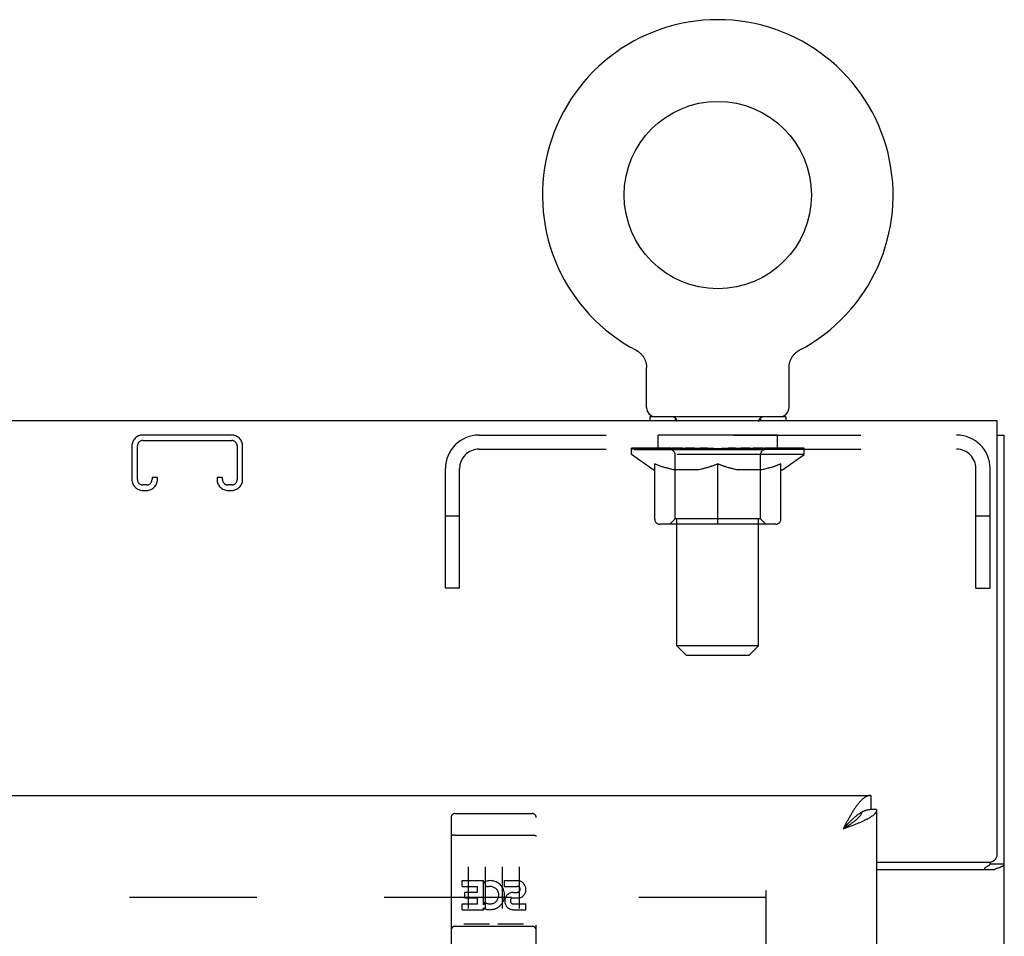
# Model space of a CAD drawing. Header units: inches. Extents: x 0 to 170, y 0 to 110.
# Tile 7 of 12: x 68.78 to 76.01, y 72.72 to 79.45. Entities that reach past the tile are written whole.
import ezdxf

# ---------------------------------------------------------------- set-up
doc = ezdxf.new("R2010")
doc.units = ezdxf.units.IN
doc.header["$LTSCALE"] = 9.35
doc.header["$MEASUREMENT"] = 0
doc.linetypes.add('HIDDEN', pattern=[0.2, 0.1, -0.1])
doc.layers.get('0').update_dxf_attribs({"linetype": 'CONTINUOUS'})
for name, color, linetype in [('02___PRT_ALL_AXES', 7, 'CONTINUOUS'), ('DEFAULT_2', 8, 'HIDDEN'), ('DIMENSIONS', 7, 'CONTINUOUS')]:
    doc.layers.add(name, color=color, linetype=linetype)
doc.styles.get("Standard").update_dxf_attribs({"font": 'arial.ttf'})
doc.dimstyles.new('DIMSTYLE_2', dxfattribs={"dimtxt": 0.85, "dimasz": 1, "dimexe": 0.09, "dimexo": 0.07, "dimgap": 0.0425, "dimtad": 0, "dimtih": 1, "dimtoh": 1, "dimzin": 4, "dimdsep": 46, "dimtxsty": 'Standard', "dimblk": '_FILLED', "dimblk1": '_FILLED', "dimblk2": '_FILLED', "dimcen": 0.09, "dimazin": 1, "dimtfac": 1, "dimtdec": 3, "dimtofl": 0, "dimtmove": 0, "dimatfit": 3, "dimldrblk": '_FILLED', "dimfxl": 0, "dimtolj": 1, "dimtzin": 4, "dimarcsym": 0})

# ---------------------------------------------------------------- blocks, each defined once
blk = doc.blocks.new('_FILLED')
at = {"color": 0, "linetype": 'ByBlock'}
blk.add_solid([(0, 0), (-1, 0.2), (-1, -0.2)], dxfattribs=at)
blk = doc.blocks.new('*D14')
at = {"layer": 'DIMENSIONS', "color": 2, "linetype": 'Continuous'}
for p, q in [((63.6262, 73.7549), (63.6262, 77.4176)), ((63.6262, 77.4176), (64.4512, 77.4176)), ((63.6262, 72.6299), (63.6262, 70.6299))]:
    blk.add_line(p, q, dxfattribs=at)
for p, rotation in [((63.6262, 73.7549), 270), ((63.6262, 72.6299), 90)]:
    blk.add_blockref('_FILLED', p, dxfattribs=dict(at, rotation=rotation))
at = {"layer": 'DIMENSIONS', "color": 2, "linetype": 'Continuous', "insert": (64.8762, 77.8426), "char_height": 0.85, "width": 2.309851, "attachment_point": 1, "line_spacing_factor": 0.9}
blk.add_mtext('1.13', dxfattribs=at)

msp = doc.modelspace()

# ---------------------------------------------------------------- linework, layer by layer
at = {"color": 7, "linetype": 'Continuous'}
for p, q in [((73.3062, 77.0236), (73.3063, 77.0236)), ((73.3063, 77.0236), (73.3109, 77.0211)), ((73.3075, 77.0229), (73.3094, 77.0219)), ((73.3109, 77.0211), (73.3154, 77.0184)), ((73.3153, 77.0184), (73.3197, 77.0155)), ((73.3196, 77.0156), (73.324, 77.0125)), ((73.3239, 77.0126), (73.3282, 77.0094)), ((73.3281, 77.0095), (73.3322, 77.0061)), ((73.3321, 77.0062), (73.3362, 77.0026)), ((74.4759, 77.0026), (74.4799, 77.0062)), ((74.4798, 77.0061), (74.484, 77.0095)), ((74.4839, 77.0094), (74.4882, 77.0126)), ((74.488, 77.0125), (74.4924, 77.0156)), ((74.4923, 77.0155), (74.4967, 77.0184)), ((74.4967, 77.0184), (74.5012, 77.0211)), ((74.4967, 77.0184), (74.4981, 77.0193)), ((74.5012, 77.0211), (74.5057, 77.0236)), ((74.5026, 77.0219), (74.5045, 77.0229)), ((74.5057, 77.0236), (74.5058, 77.0236)), ((73.336, 77.0027), (73.34, 76.999)), ((73.3398, 76.9991), (73.3436, 76.9953)), ((73.3435, 76.9954), (73.3471, 76.9915)), ((73.347, 76.9916), (73.3505, 76.9875)), ((73.3504, 76.9876), (73.3538, 76.9834)), ((73.3537, 76.9835), (73.3568, 76.9791)), ((73.3568, 76.9792), (73.3598, 76.9748)), ((73.3597, 76.9749), (73.3625, 76.9704)), ((73.3625, 76.9705), (73.3652, 76.9659)), ((73.3651, 76.9659), (73.3676, 76.9612)), ((73.3676, 76.9613), (73.3699, 76.9565)), ((73.3698, 76.9566), (73.372, 76.9517)), ((73.3719, 76.9518), (73.3739, 76.9469)), ((73.3739, 76.9469), (73.3756, 76.9419)), ((73.3756, 76.942), (73.3772, 76.937)), ((73.3772, 76.937), (73.3786, 76.9319)), ((74.4335, 76.9319), (74.4349, 76.937)), ((74.4349, 76.937), (74.4364, 76.942)), ((74.4364, 76.9419), (74.4382, 76.9469)), ((74.4382, 76.9469), (74.4401, 76.9518)), ((74.4401, 76.9517), (74.4422, 76.9566)), ((74.4422, 76.9565), (74.4445, 76.9613)), ((74.4445, 76.9612), (74.447, 76.9659)), ((74.4469, 76.9659), (74.4496, 76.9705)), ((74.4495, 76.9704), (74.4523, 76.9749)), ((74.4523, 76.9748), (74.4553, 76.9792)), ((74.4552, 76.9791), (74.4584, 76.9835)), ((74.4583, 76.9834), (74.4616, 76.9876)), ((74.4615, 76.9875), (74.465, 76.9916)), ((74.4649, 76.9915), (74.4686, 76.9954)), ((74.4684, 76.9953), (74.4722, 76.9991)), ((74.4721, 76.999), (74.476, 77.0027)), ((73.3786, 76.932), (73.3798, 76.9268)), ((73.3798, 76.9269), (73.3808, 76.9217)), ((73.3808, 76.9217), (73.3816, 76.9165)), ((73.383, 76.6039), (73.383, 76.8964)), ((74.429, 76.8964), (74.4291, 76.9009)), ((74.429, 76.6039), (74.429, 76.8964)), ((74.4291, 76.9009), (74.4294, 76.9062)), ((74.4291, 76.9009), (74.4294, 76.9061)), ((74.4294, 76.9061), (74.4298, 76.9114)), ((74.4298, 76.9114), (74.4304, 76.9166)), ((74.4304, 76.9165), (74.4313, 76.9217)), ((74.4313, 76.9217), (74.4323, 76.9269)), ((74.4323, 76.9268), (74.4335, 76.932)), ((73.406, 76.5349), (73.406, 76.5049)), ((74.406, 76.5349), (73.406, 76.5349)), ((74.406, 76.5349), (74.406, 76.5049)), ((75.958, 76.4009), (76.01, 76.4009)), ((75.0305, 73.7549), (75.0305, 73.6509)), ((74.9685, 73.635), (74.966, 73.6337)), ((75.0725, 73.6509), (75.0305, 73.6509)), ((74.8557, 73.5406), (74.8491, 73.5335)), ((74.8425, 73.5264), (74.826, 73.5084)), ((74.8491, 73.5335), (74.8425, 73.5264)), ((74.8508, 73.5242), (74.8426, 73.5189)), ((75.906, 73.2649), (75.906, 73.2531)), ((75.906, 73.2531), (76.01, 73.2531))]:
    msp.add_line(p, q, dxfattribs=at)
at = {"color": 3, "linetype": 'Continuous'}
for p, q in [((75.958, 76.5049), (52.062, 76.5049)), ((75.958, 73.3244), (75.958, 76.5049)), ((76.01, 4.6089), (76.01, 76.4009)), ((52.427, 73.7549), (75.0305, 73.7549)), ((75.0725, 73.6509), (75.0725, 11.3589)), ((74.8458, 73.5457), (74.8392, 73.5333)), ((74.8976, 73.5351), (74.8859, 73.5307)), ((74.9091, 73.5396), (74.8976, 73.5351)), ((74.8392, 73.5333), (74.826, 73.5084)), ((74.8442, 73.5151), (74.826, 73.5084)), ((74.8622, 73.5217), (74.8442, 73.5151)), ((74.8741, 73.5262), (74.8622, 73.5217)), ((74.8859, 73.5307), (74.8741, 73.5262)), ((75.0725, 73.2644), (75.898, 73.2644)), ((75.0725, 73.2124), (75.9402, 73.2124))]:
    msp.add_line(p, q, dxfattribs=at)
at = {"color": 7, "linetype": 'Continuous'}
for points in [[(73.3816, 76.9166), (73.3823, 76.9114), (73.3827, 76.9061)], [(73.3823, 76.9114), (73.3827, 76.9062), (73.383, 76.9009), (73.383, 76.8964)], [(74.966, 73.6337), (74.9646, 73.633), (74.9613, 73.6312), (74.958, 73.6293), (74.9547, 73.6274), (74.9514, 73.6253), (74.9481, 73.6232), (74.9448, 73.6211), (74.9415, 73.6188), (74.9382, 73.6165), (74.9349, 73.6141), (74.9316, 73.6117), (74.9283, 73.6091), (74.925, 73.6066), (74.9217, 73.6039), (74.9184, 73.6012), (74.9151, 73.5984), (74.9118, 73.5956), (74.9085, 73.5927), (74.9052, 73.5898), (74.9019, 73.5868), (74.8986, 73.5838), (74.8953, 73.5807), (74.892, 73.5775), (74.8887, 73.5744), (74.8854, 73.5711), (74.8821, 73.5679), (74.8788, 73.5646), (74.8755, 73.5612), (74.8722, 73.5579), (74.8689, 73.5545), (74.8656, 73.551), (74.8623, 73.5476), (74.8557, 73.5406)], [(74.966, 73.6337), (74.9656, 73.6324), (74.9647, 73.6298), (74.9637, 73.6271), (74.9625, 73.6245), (74.9613, 73.6219), (74.9599, 73.6192), (74.9585, 73.6166), (74.9569, 73.6139), (74.9552, 73.6113), (74.9534, 73.6087), (74.9515, 73.606), (74.9494, 73.6034), (74.9473, 73.6007), (74.9451, 73.5981), (74.9428, 73.5955), (74.9403, 73.5928), (74.9378, 73.5902), (74.9352, 73.5876), (74.9325, 73.5849), (74.9297, 73.5823), (74.9268, 73.5796), (74.9238, 73.577), (74.9208, 73.5744), (74.9176, 73.5717), (74.9144, 73.5691), (74.9111, 73.5664), (74.9078, 73.5638), (74.9043, 73.5612), (74.9008, 73.5585), (74.8973, 73.5559), (74.8937, 73.5532), (74.89, 73.5506), (74.8863, 73.548), (74.8825, 73.5453), (74.8786, 73.5427), (74.8748, 73.5401), (74.8709, 73.5374), (74.8669, 73.5348), (74.8629, 73.5321)], [(75.0305, 73.6509), (75.0272, 73.6508), (75.0239, 73.6507), (75.0206, 73.6505), (75.0173, 73.6502), (75.014, 73.6497), (75.0107, 73.6492), (75.0074, 73.6487), (75.0041, 73.648), (75.0008, 73.6472), (74.9975, 73.6463), (74.9943, 73.6454), (74.991, 73.6444), (74.9877, 73.6432), (74.9844, 73.642), (74.9811, 73.6407), (74.9778, 73.6393), (74.9745, 73.6379), (74.9712, 73.6363), (74.9685, 73.635)], [(74.8426, 73.5189), (74.8302, 73.511), (74.826, 73.5084)], [(74.8629, 73.5321), (74.8548, 73.5269), (74.8508, 73.5242)], [(75.8854, 73.2356), (75.8902, 73.2379), (75.8926, 73.2391), (75.8949, 73.2403), (75.8972, 73.2416), (75.8993, 73.243), (75.9012, 73.2444), (75.9028, 73.2458), (75.904, 73.2473), (75.9049, 73.2488), (75.9056, 73.2502), (75.9059, 73.2517), (75.906, 73.2531)], [(75.8656, 73.2124), (75.8657, 73.2144), (75.8659, 73.2163), (75.8663, 73.2182), (75.8669, 73.2199), (75.8677, 73.2216), (75.8687, 73.2232), (75.8698, 73.2247), (75.8713, 73.2263), (75.873, 73.2278), (75.8748, 73.2293), (75.8767, 73.2307), (75.8787, 73.2319), (75.8808, 73.2331), (75.8831, 73.2343), (75.8854, 73.2356)]]:
    msp.add_lwpolyline(points, dxfattribs=at)
at = {"color": 3, "linetype": 'Continuous'}
for points in [[(75.0305, 73.7549), (75.0272, 73.7548), (75.0239, 73.7546), (75.0206, 73.7542), (75.0173, 73.7536), (75.014, 73.7529), (75.0107, 73.752), (75.0074, 73.751), (75.0041, 73.7498), (75.0008, 73.7485), (74.9975, 73.747), (74.9943, 73.7454), (74.991, 73.7436), (74.9877, 73.7416), (74.9844, 73.7395), (74.9811, 73.7373), (74.9778, 73.7349), (74.9745, 73.7324), (74.9712, 73.7297), (74.9679, 73.7269), (74.9646, 73.7239), (74.9613, 73.7208), (74.958, 73.7176), (74.9547, 73.7142), (74.9514, 73.7107), (74.9481, 73.7071), (74.9448, 73.7033), (74.9415, 73.6994), (74.9382, 73.6954), (74.9349, 73.6913), (74.9316, 73.687), (74.9283, 73.6827), (74.925, 73.6782), (74.9217, 73.6736), (74.9184, 73.6689), (74.9151, 73.6642), (74.9118, 73.6593), (74.9085, 73.6543)], [(74.9085, 73.6543), (74.9052, 73.6492), (74.9019, 73.644), (74.8986, 73.6388), (74.8953, 73.6334), (74.892, 73.628), (74.8887, 73.6225), (74.8854, 73.6169), (74.8821, 73.6113), (74.8788, 73.6056), (74.8755, 73.5998), (74.8722, 73.594), (74.8689, 73.5881), (74.8656, 73.5822), (74.8623, 73.5762), (74.859, 73.5702), (74.8557, 73.5641), (74.8524, 73.558), (74.8458, 73.5457)], [(75.0725, 73.6509), (75.0725, 73.6487), (75.0722, 73.6464), (75.0719, 73.6442), (75.0713, 73.642), (75.0707, 73.6398), (75.0699, 73.6375), (75.0689, 73.6353), (75.0678, 73.6331), (75.0665, 73.6308), (75.0651, 73.6286), (75.0636, 73.6264), (75.0619, 73.6242), (75.0601, 73.6219), (75.0581, 73.6197), (75.056, 73.6175), (75.0538, 73.6153), (75.0514, 73.613), (75.0489, 73.6108), (75.0462, 73.6086), (75.0434, 73.6064), (75.0405, 73.6041), (75.0375, 73.6019), (75.0343, 73.5997), (75.031, 73.5974), (75.0276, 73.5952), (75.024, 73.593), (75.0204, 73.5908), (75.0166, 73.5885), (75.0127, 73.5863), (75.0087, 73.5841), (75.0046, 73.5819), (75.0003, 73.5796), (74.996, 73.5774), (74.9916, 73.5752), (74.987, 73.573), (74.9824, 73.5707), (74.9777, 73.5685), (74.9729, 73.5663)], [(74.9729, 73.5663), (74.968, 73.564), (74.963, 73.5618), (74.9579, 73.5596), (74.9528, 73.5574), (74.9475, 73.5551), (74.9422, 73.5529), (74.9369, 73.5507), (74.9314, 73.5485), (74.9259, 73.5462), (74.9204, 73.544), (74.9147, 73.5418), (74.9091, 73.5396)], [(75.9745, 73.227), (75.9785, 73.2284), (75.9824, 73.2297), (75.986, 73.2311), (75.9894, 73.2325), (75.9925, 73.2338), (75.9953, 73.2352), (75.9983, 73.2368), (76.0009, 73.2385), (76.0031, 73.2402), (76.005, 73.2419), (76.0065, 73.2436), (76.0078, 73.2454), (76.0088, 73.2472), (76.0095, 73.249), (76.0099, 73.251), (76.01, 73.2531)], [(75.9402, 73.2124), (75.9422, 73.2139), (75.9447, 73.2155), (75.9475, 73.217), (75.9508, 73.2185), (75.9543, 73.22), (75.9582, 73.2215), (75.9622, 73.2229), (75.9664, 73.2244), (75.9745, 73.227)]]:
    msp.add_lwpolyline(points, dxfattribs=at)
at = {"color": 7, "linetype": 'Continuous'}
msp.add_circle((73.906, 78.1629), 0.6875, dxfattribs=at)
for centre, radius, start, end in [((73.906, 78.1629), 1.2875, 297.70045, 242.29954), ((73.452, 76.6039), 0.069, 180, 270), ((74.36, 76.6039), 0.069, 270, 360)]:
    msp.add_arc(centre, radius, start, end, dxfattribs=at)
at = {"color": 3, "linetype": 'Continuous'}
msp.add_arc((75.898, 73.3244), 0.06, 270, 360, dxfattribs=at)
at = {"layer": '02___PRT_ALL_AXES', "color": 8, "linetype": 'HIDDEN'}
for p, q in [((73.4685, 76.2969), (73.4685, 76.4009)), ((74.3435, 76.4009), (73.4685, 76.4009)), ((74.3435, 76.2969), (74.3435, 76.4009)), ((74.3435, 76.2969), (73.4685, 76.2969)), ((71.9775, 73.6224), (72.5425, 73.6224)), ((72.0282, 73.0872), (72.0282, 73.1296)), ((72.0282, 73.1296), (72.1843, 73.1296)), ((72.1843, 72.952), (72.1843, 73.1296)), ((72.2087, 73.0815), (72.1918, 73.1206)), ((72.3406, 73.0872), (72.3406, 73.1296)), ((72.3406, 73.1296), (72.433, 73.1296)), ((72.0282, 73.0872), (72.1417, 73.0872)), ((72.0495, 73.0023), (72.0495, 73.0447)), ((72.0495, 73.0447), (72.1417, 73.0447)), ((72.1417, 73.0447), (72.1417, 73.0872)), ((72.3406, 73.0872), (72.433, 73.0872)), ((72.4045, 73.0433), (72.433, 73.0433)), ((72.0282, 72.9164), (72.0282, 72.9588)), ((72.0282, 72.9588), (72.1417, 72.9588)), ((72.0495, 73.0023), (72.1417, 73.0023)), ((72.1417, 72.9588), (72.1417, 73.0023)), ((72.1843, 72.952), (72.1973, 72.9706)), ((72.4005, 73.0023), (72.4468, 73.0023)), ((72.4045, 72.9588), (72.4969, 72.9588)), ((72.4969, 72.9164), (72.4969, 72.9588)), ((72.0282, 72.9164), (72.1843, 72.9164)), ((72.1843, 72.9164), (72.1843, 72.9287)), ((72.1878, 72.9269), (72.1843, 72.9287)), ((72.4045, 72.9164), (72.4969, 72.9164)), ((71.9775, 72.7944), (72.5425, 72.7944))]:
    msp.add_line(p, q, dxfattribs=at)
for centre, radius, start, end in [((72.2341, 73.0229), 0.1065, 244.26362, 113.40274), ((72.4331, 73.0652), 0.0644, 282.29948, 90.07752), ((72.2341, 73.0229), 0.0639, 234.88948, 113.40261), ((72.4045, 72.9798), 0.0635, 90, 270), ((72.433, 73.0652), 0.0219, 269.90115, 90), ((72.4045, 72.9808), 0.0219, 100.307, 270)]:
    msp.add_arc(centre, radius, start, end, dxfattribs=at)
at = {"layer": 'DEFAULT_2', "color": 8, "linetype": 'HIDDEN'}
for p, q in [((73.314, 77.0193), (73.3153, 77.0184)), ((74.5057, 77.0236), (74.5058, 77.0236)), ((73.5935, 76.5349), (73.5935, 76.5049)), ((73.606, 74.8539), (73.606, 76.5004)), ((74.206, 74.8539), (74.206, 76.5004)), ((74.2185, 76.5349), (74.2185, 76.5049)), ((70.3363, 76.4009), (69.6838, 76.4009)), ((69.6838, 76.3609), (70.3363, 76.3609)), ((72.1525, 76.4009), (75.6595, 76.4009)), ((69.6038, 76.3209), (69.6038, 76.0746)), ((69.6438, 76.0746), (69.6438, 76.3209)), ((70.3763, 76.3209), (70.3763, 76.0746)), ((70.4163, 76.0746), (70.4163, 76.3209)), ((72.1525, 76.2969), (75.6595, 76.2969)), ((73.2728, 76.2582), (73.2728, 76.3049)), ((73.2824, 76.2982), (73.2824, 76.3049)), ((73.291, 76.2949), (73.291, 76.2983)), ((73.291, 76.2949), (74.521, 76.2949)), ((73.2999, 76.2949), (73.2999, 76.2983)), ((73.3009, 76.2949), (73.3009, 76.2983)), ((73.311, 76.2982), (73.311, 76.3049)), ((73.3272, 76.2949), (73.3272, 76.2983)), ((73.3291, 76.2949), (73.3291, 76.2983)), ((73.3576, 76.2982), (73.3576, 76.3049)), ((73.3721, 76.2949), (73.3721, 76.2983)), ((73.3748, 76.2949), (73.3748, 76.2983)), ((73.5791, 76.298), (73.3778, 76.298)), ((73.4209, 76.2982), (73.4209, 76.3049)), ((73.4223, 76.2949), (73.4223, 76.298)), ((73.423, 76.2949), (73.423, 76.298)), ((73.426, 76.2949), (73.426, 76.298)), ((73.4332, 76.2949), (73.4332, 76.2983)), ((73.4332, 76.2949), (73.4332, 76.298)), ((73.4367, 76.2949), (73.4367, 76.2983)), ((73.44, 76.2949), (73.44, 76.2989)), ((73.4443, 76.2949), (73.4443, 76.298)), ((73.4586, 76.2949), (73.4586, 76.298)), ((73.4767, 76.2949), (73.4767, 76.298)), ((73.4771, 76.2949), (73.4771, 76.3006)), ((73.4975, 76.2949), (73.4975, 76.298)), ((73.4975, 76.2949), (73.4975, 76.298)), ((73.499, 76.2982), (73.499, 76.3049)), ((73.5087, 76.2949), (73.5087, 76.2983)), ((73.5128, 76.2949), (73.5128, 76.2983)), ((73.5221, 76.2949), (73.5221, 76.298)), ((73.5333, 76.2949), (73.5333, 76.3021)), ((73.5488, 76.2949), (73.5488, 76.298)), ((73.5519, 76.2949), (73.5519, 76.298)), ((73.5791, 76.2949), (73.5791, 76.298)), ((73.6461, 76.298), (73.5841, 76.298)), ((73.5894, 76.2982), (73.5894, 76.3049)), ((73.5962, 76.2949), (73.5962, 76.2983)), ((73.6009, 76.2949), (73.6009, 76.2983)), ((73.6069, 76.2949), (73.6069, 76.3033)), ((73.611, 76.2949), (73.611, 76.298)), ((73.622, 76.2949), (73.622, 76.298)), ((73.6461, 76.2949), (73.6461, 76.298)), ((73.721, 76.298), (73.6619, 76.298)), ((73.6822, 76.2949), (73.6822, 76.298)), ((73.6894, 76.2982), (73.6894, 76.3049)), ((73.6932, 76.2949), (73.6932, 76.2983)), ((73.6955, 76.2949), (73.6955, 76.3042)), ((73.6982, 76.2949), (73.6982, 76.2983)), ((73.7057, 76.2949), (73.7057, 76.2983)), ((73.721, 76.2949), (73.721, 76.298)), ((73.8015, 76.298), (73.747, 76.298)), ((73.7601, 76.2949), (73.7601, 76.298)), ((73.7916, 76.298), (73.906, 76.3049)), ((73.7961, 76.2982), (73.7961, 76.3049)), ((73.7966, 76.3048), (73.7961, 76.3049)), ((73.7966, 76.2983), (73.7966, 76.3047)), ((73.7966, 76.2949), (73.7966, 76.2983)), ((73.8005, 76.2949), (73.8005, 76.2985)), ((73.8015, 76.2949), (73.8015, 76.298)), ((73.8019, 76.2949), (73.8019, 76.2983)), ((73.8852, 76.298), (73.837, 76.298)), ((73.8425, 76.2949), (73.8425, 76.298)), ((73.8852, 76.2949), (73.8852, 76.298)), ((73.9035, 76.2983), (73.9033, 76.2983)), ((73.9033, 76.2949), (73.9033, 76.2983)), ((73.9035, 76.2949), (73.9035, 76.2983)), ((73.906, 76.2982), (73.906, 76.3049)), ((73.9086, 76.2949), (73.9086, 76.2983)), ((73.9086, 76.2983), (73.9087, 76.2983)), ((73.9087, 76.2949), (73.9087, 76.2983)), ((73.9106, 76.298), (73.9751, 76.298)), ((73.9269, 76.2949), (73.9269, 76.298)), ((73.943, 76.298), (73.943, 76.3026)), ((73.943, 76.3026), (74.0205, 76.298)), ((73.9642, 76.298), (73.9642, 76.3014)), ((73.9695, 76.2949), (73.9695, 76.298)), ((74.0102, 76.2949), (74.0102, 76.2983)), ((74.0105, 76.2949), (74.0105, 76.298)), ((74.0106, 76.298), (74.065, 76.298)), ((74.0116, 76.2949), (74.0116, 76.2985)), ((74.0154, 76.2983), (74.0154, 76.3047)), ((74.0155, 76.3048), (74.016, 76.3049)), ((74.0155, 76.2949), (74.0155, 76.2983)), ((74.016, 76.2982), (74.016, 76.3049)), ((74.0519, 76.2949), (74.0519, 76.298)), ((74.0911, 76.2949), (74.0911, 76.298)), ((74.0911, 76.298), (74.1502, 76.298)), ((74.1064, 76.2949), (74.1064, 76.2983)), ((74.1138, 76.2949), (74.1138, 76.2983)), ((74.1165, 76.2949), (74.1165, 76.3042)), ((74.1189, 76.2949), (74.1189, 76.2983)), ((74.1226, 76.2982), (74.1226, 76.3049)), ((74.1299, 76.2949), (74.1299, 76.298)), ((74.1659, 76.2949), (74.1659, 76.298)), ((74.166, 76.298), (74.2279, 76.298)), ((74.1901, 76.2949), (74.1901, 76.298)), ((74.201, 76.2949), (74.201, 76.298)), ((74.2052, 76.2949), (74.2052, 76.3033)), ((74.2112, 76.2949), (74.2112, 76.2983)), ((74.2159, 76.2949), (74.2159, 76.2983)), ((74.2227, 76.2982), (74.2227, 76.3049)), ((74.2329, 76.2949), (74.2329, 76.298)), ((74.233, 76.298), (74.4343, 76.298)), ((74.2602, 76.2949), (74.2602, 76.298)), ((74.2632, 76.2949), (74.2632, 76.298)), ((74.2787, 76.2949), (74.2787, 76.3021)), ((74.29, 76.2949), (74.29, 76.298)), ((74.2993, 76.2949), (74.2993, 76.2983)), ((74.3034, 76.2949), (74.3034, 76.2983)), ((74.3131, 76.2982), (74.3131, 76.3049)), ((74.3145, 76.2949), (74.3145, 76.298)), ((74.3146, 76.2949), (74.3146, 76.298)), ((74.3349, 76.2949), (74.3349, 76.3006)), ((74.3354, 76.2949), (74.3354, 76.298)), ((74.3535, 76.2949), (74.3535, 76.298)), ((74.3677, 76.2949), (74.3677, 76.298)), ((74.3721, 76.2949), (74.3721, 76.2989)), ((74.3754, 76.2949), (74.3754, 76.2983)), ((74.3788, 76.2949), (74.3788, 76.298)), ((74.3789, 76.2949), (74.3789, 76.2983)), ((74.3861, 76.2949), (74.3861, 76.298)), ((74.389, 76.2949), (74.389, 76.298)), ((74.3898, 76.2949), (74.3898, 76.298)), ((74.3911, 76.2982), (74.3911, 76.3049)), ((74.4373, 76.2949), (74.4373, 76.2983)), ((74.44, 76.2949), (74.44, 76.2983)), ((74.4545, 76.2982), (74.4545, 76.3049)), ((74.483, 76.2949), (74.483, 76.2983)), ((74.4849, 76.2949), (74.4849, 76.2983)), ((74.5011, 76.2982), (74.5011, 76.3049)), ((74.5112, 76.2949), (74.5112, 76.2983)), ((74.5121, 76.2949), (74.5121, 76.2983)), ((74.521, 76.2949), (74.521, 76.2983)), ((74.5297, 76.2982), (74.5297, 76.3049)), ((74.5393, 76.2582), (74.5393, 76.3049)), ((74.5393, 76.2582), (73.2728, 76.2582)), ((73.4321, 76.1466), (73.2728, 76.2582)), ((73.5933, 75.7864), (73.5933, 76.2551)), ((74.2188, 75.7864), (74.2188, 76.2551)), ((74.38, 76.1466), (74.5393, 76.2582)), ((71.906, 75.2759), (71.906, 76.1544)), ((72.01, 75.2759), (72.01, 76.1544)), ((73.4321, 76.1466), (73.4425, 76.1466)), ((73.4425, 75.7836), (73.4425, 76.1899)), ((73.7648, 76.1466), (73.5849, 76.1466)), ((73.906, 75.7783), (73.906, 76.1904)), ((74.2272, 76.1466), (74.0473, 76.1466)), ((74.3695, 75.7836), (74.3695, 76.1899)), ((74.3695, 76.1466), (74.38, 76.1466)), ((75.802, 75.2759), (75.802, 76.1544)), ((75.906, 75.2759), (75.906, 76.1544)), ((69.7513, 76.0884), (69.7513, 76.0746)), ((69.7913, 76.0884), (69.7513, 76.0884)), ((69.7913, 76.0746), (69.7913, 76.0884)), ((70.2288, 76.0884), (70.2288, 76.0746)), ((70.2688, 76.0884), (70.2288, 76.0884)), ((70.2688, 76.0746), (70.2688, 76.0884)), ((69.7113, 76.0346), (69.6838, 76.0346)), ((69.6838, 75.9946), (69.7113, 75.9946)), ((70.3363, 76.0346), (70.3088, 76.0346)), ((70.3088, 75.9946), (70.3363, 75.9946)), ((72.01, 75.8059), (71.906, 75.8059)), ((73.5933, 75.7864), (73.5535, 75.7466)), ((74.2188, 75.7864), (73.5933, 75.7864)), ((73.906, 75.7476), (73.906, 75.7836)), ((73.906, 75.7732), (73.906, 75.7783)), ((74.2188, 75.7864), (74.2586, 75.7466)), ((75.906, 75.8059), (75.802, 75.8059)), ((74.3324, 75.7466), (73.4796, 75.7466)), ((72.01, 75.2759), (71.906, 75.2759)), ((75.802, 75.2759), (75.906, 75.2759)), ((73.675, 74.7849), (73.606, 74.8539)), ((74.206, 74.8539), (73.606, 74.8539)), ((74.137, 74.7849), (74.206, 74.8539)), ((73.675, 74.7849), (74.137, 74.7849)), ((72.0425, 73.6224), (72.2275, 73.6224)), ((72.2925, 73.6224), (72.4775, 73.6224)), ((71.9475, 73.5924), (71.9475, 71.8674)), ((72.5725, 71.8674), (72.5725, 73.5924)), ((71.9641, 73.4636), (71.9634, 73.4635)), ((71.9649, 73.4637), (71.9641, 73.4636)), ((71.9657, 73.4638), (71.9649, 73.4637)), ((71.9664, 73.4639), (71.9657, 73.4638)), ((71.9672, 73.4639), (71.9664, 73.4639)), ((71.968, 73.464), (71.9672, 73.4639)), ((71.9688, 73.4641), (71.968, 73.464)), ((71.9696, 73.4641), (71.9688, 73.4641)), ((71.9704, 73.4642), (71.9696, 73.4641)), ((71.9713, 73.4642), (71.9704, 73.4642)), ((71.9721, 73.4643), (71.9713, 73.4642)), ((71.9729, 73.4643), (71.9721, 73.4643)), ((71.9738, 73.4643), (71.9729, 73.4643)), ((71.9746, 73.4643), (71.9738, 73.4643)), ((71.9754, 73.4644), (71.9746, 73.4643)), ((71.9763, 73.4644), (71.9754, 73.4644)), ((71.9771, 73.4644), (71.9763, 73.4644)), ((71.9771, 73.4644), (72.5425, 73.4644)), ((72.5425, 73.4644), (72.5434, 73.4644)), ((72.5434, 73.4644), (72.5442, 73.4644)), ((72.5442, 73.4644), (72.5451, 73.4644)), ((72.5451, 73.4644), (72.5459, 73.4643)), ((72.5459, 73.4643), (72.5467, 73.4643)), ((72.5467, 73.4643), (72.5476, 73.4643)), ((72.5476, 73.4643), (72.5484, 73.4642)), ((72.5484, 73.4642), (72.5492, 73.4642)), ((72.5492, 73.4642), (72.55, 73.4641)), ((72.55, 73.4641), (72.5508, 73.4641)), ((72.5508, 73.4641), (72.5516, 73.464)), ((72.5516, 73.464), (72.5524, 73.464)), ((72.5524, 73.464), (72.5532, 73.4639)), ((72.5532, 73.4639), (72.554, 73.4638)), ((72.554, 73.4638), (72.5548, 73.4637)), ((72.5548, 73.4637), (72.5555, 73.4636)), ((72.0725, 73.2312), (72.0725, 72.9252)), ((72.1975, 73.2312), (72.1975, 72.9252)), ((72.3225, 73.2312), (72.3225, 72.9252)), ((72.4475, 73.2312), (72.4475, 72.9252)), ((74.26, 73.0569), (74.26, 11.9529)), ((74.26, 73.0049), (53.76, 73.0049)), ((71.9775, 72.7944), (72.5425, 72.7944)), ((72.2212, 72.8104), (72.0491, 72.8104)), ((72.4712, 72.8104), (72.2991, 72.8104))]:
    msp.add_line(p, q, dxfattribs=at)
for points in [[(73.4425, 76.1899), (73.4683, 76.18), (73.4937, 76.1711), (73.5187, 76.1634), (73.5434, 76.1567), (73.568, 76.1511), (73.5924, 76.1466)], [(73.5849, 76.1466), (73.5615, 76.1513), (73.538, 76.1569), (73.5145, 76.1635), (73.4908, 76.1711), (73.4668, 76.1796), (73.4425, 76.1891)], [(73.7551, 76.1466), (73.7799, 76.1512), (73.8048, 76.1569), (73.8297, 76.1636), (73.8548, 76.1715), (73.8803, 76.1804), (73.906, 76.1904)], [(73.906, 76.1886), (73.8817, 76.1792), (73.8578, 76.1707), (73.8343, 76.1633), (73.811, 76.1568), (73.7878, 76.1512), (73.7648, 76.1466)], [(73.906, 76.1904), (73.932, 76.1803), (73.9576, 76.1713), (73.9828, 76.1635), (74.0076, 76.1568), (74.0324, 76.1511), (74.057, 76.1466)], [(74.0473, 76.1466), (74.0241, 76.1512), (74.0007, 76.1568), (73.9774, 76.1634), (73.9539, 76.1709), (73.9301, 76.1793), (73.906, 76.1886)], [(74.2196, 76.1466), (74.2443, 76.1512), (74.269, 76.1568), (74.2938, 76.1635), (74.3187, 76.1712), (74.344, 76.1801), (74.3695, 76.1899)], [(74.3695, 76.1891), (74.345, 76.1795), (74.3209, 76.171), (74.2972, 76.1634), (74.2738, 76.1568), (74.2504, 76.1512), (74.2272, 76.1466)], [(73.906, 75.7466), (73.906, 75.7468), (73.906, 75.7476)], [(73.906, 75.7466), (73.906, 75.7468), (73.906, 75.7476)], [(71.9634, 73.4635), (71.963, 73.4635), (71.9627, 73.4634), (71.9623, 73.4634), (71.9619, 73.4633), (71.9616, 73.4632), (71.9612, 73.4632), (71.9609, 73.4631), (71.9605, 73.4631), (71.9602, 73.463), (71.9598, 73.4629), (71.9595, 73.4629), (71.9592, 73.4628), (71.9588, 73.4628), (71.9585, 73.4627), (71.9582, 73.4626), (71.9579, 73.4626), (71.9575, 73.4625), (71.9572, 73.4624), (71.9569, 73.4623), (71.9566, 73.4623), (71.9563, 73.4622), (71.956, 73.4621), (71.9557, 73.4621), (71.9554, 73.462), (71.9552, 73.4619), (71.9549, 73.4618), (71.9546, 73.4617), (71.9543, 73.4617), (71.9541, 73.4616), (71.9538, 73.4615), (71.9536, 73.4614), (71.9533, 73.4613), (71.9531, 73.4612), (71.9528, 73.4612), (71.9526, 73.4611), (71.9524, 73.461), (71.9521, 73.4609), (71.9519, 73.4608), (71.9517, 73.4607), (71.9515, 73.4606), (71.9513, 73.4605), (71.9511, 73.4604), (71.9509, 73.4604), (71.9507, 73.4603), (71.9505, 73.4602), (71.9503, 73.4601), (71.9501, 73.46), (71.95, 73.4599), (71.9498, 73.4598), (71.9497, 73.4597), (71.9495, 73.4596), (71.9494, 73.4595), (71.9492, 73.4594), (71.9491, 73.4593), (71.9489, 73.4592), (71.9488, 73.4591), (71.9487, 73.459), (71.9486, 73.4589), (71.9485, 73.4588), (71.9484, 73.4587), (71.9483, 73.4586), (71.9482, 73.4585), (71.9481, 73.4584), (71.948, 73.4583), (71.948, 73.4582), (71.9479, 73.4581), (71.9478, 73.458), (71.9478, 73.4579), (71.9477, 73.4578), (71.9477, 73.4577), (71.9476, 73.4576), (71.9476, 73.4575), (71.9476, 73.4574), (71.9476, 73.4573), (71.9475, 73.4572), (71.9475, 73.4571), (71.9475, 73.457)], [(72.5555, 73.4636), (72.5563, 73.4636), (72.5567, 73.4635), (72.557, 73.4635), (72.5574, 73.4634), (72.5578, 73.4634), (72.5581, 73.4633), (72.5585, 73.4632), (72.5588, 73.4632), (72.5592, 73.4631), (72.5595, 73.4631), (72.5599, 73.463), (72.5602, 73.4629), (72.5606, 73.4629), (72.5609, 73.4628), (72.5612, 73.4628), (72.5616, 73.4627), (72.5619, 73.4626), (72.5622, 73.4626), (72.5625, 73.4625), (72.5628, 73.4624), (72.5631, 73.4623), (72.5634, 73.4623), (72.5637, 73.4622), (72.564, 73.4621), (72.5643, 73.4621), (72.5646, 73.462), (72.5649, 73.4619), (72.5652, 73.4618), (72.5654, 73.4617), (72.5657, 73.4617), (72.566, 73.4616), (72.5662, 73.4615), (72.5665, 73.4614), (72.5667, 73.4613), (72.567, 73.4612), (72.5672, 73.4612), (72.5675, 73.4611), (72.5677, 73.461), (72.5679, 73.4609), (72.5682, 73.4608), (72.5684, 73.4607), (72.5686, 73.4606), (72.5688, 73.4605), (72.569, 73.4604), (72.5692, 73.4604), (72.5694, 73.4603), (72.5696, 73.4602), (72.5697, 73.4601), (72.5699, 73.46), (72.5701, 73.4599), (72.5702, 73.4598), (72.5704, 73.4597), (72.5706, 73.4596), (72.5707, 73.4595), (72.5708, 73.4594), (72.571, 73.4593), (72.5711, 73.4592), (72.5712, 73.4591), (72.5714, 73.459), (72.5715, 73.4589), (72.5716, 73.4588), (72.5717, 73.4587), (72.5718, 73.4586), (72.5719, 73.4585), (72.572, 73.4584), (72.572, 73.4583), (72.5721, 73.4582), (72.5722, 73.4581), (72.5722, 73.458), (72.5723, 73.4579), (72.5723, 73.4578), (72.5724, 73.4577), (72.5724, 73.4576), (72.5725, 73.4575), (72.5725, 73.4574), (72.5725, 73.4573), (72.5725, 73.4572), (72.5725, 73.4571), (72.5725, 73.457)], [(72.0491, 72.8104), (72.0489, 72.8104), (72.0487, 72.8104), (72.0485, 72.8104), (72.0483, 72.8104), (72.0481, 72.8104), (72.0479, 72.8104), (72.0477, 72.8104), (72.0475, 72.8104), (72.0473, 72.8104), (72.0471, 72.8105), (72.047, 72.8105), (72.0468, 72.8105), (72.0466, 72.8105), (72.0464, 72.8105), (72.0463, 72.8105), (72.0461, 72.8106), (72.046, 72.8106), (72.0458, 72.8106), (72.0456, 72.8106), (72.0455, 72.8107), (72.0454, 72.8107), (72.0452, 72.8107), (72.0451, 72.8107), (72.0449, 72.8108), (72.0448, 72.8108), (72.0447, 72.8108), (72.0445, 72.8109), (72.0444, 72.8109), (72.0443, 72.8109), (72.0442, 72.811), (72.044, 72.811), (72.0439, 72.811), (72.0438, 72.8111), (72.0437, 72.8111), (72.0436, 72.8111), (72.0435, 72.8112), (72.0434, 72.8112), (72.0433, 72.8112), (72.0432, 72.8113), (72.0431, 72.8113), (72.043, 72.8114), (72.0429, 72.8114), (72.0428, 72.8115), (72.0427, 72.8115), (72.0426, 72.8115), (72.0425, 72.8116)], [(72.2275, 72.8116), (72.2274, 72.8115), (72.2274, 72.8115), (72.2273, 72.8115), (72.2272, 72.8114), (72.2271, 72.8114), (72.227, 72.8113), (72.2269, 72.8113), (72.2268, 72.8112), (72.2267, 72.8112), (72.2266, 72.8112), (72.2265, 72.8111), (72.2264, 72.8111), (72.2262, 72.8111), (72.2261, 72.811), (72.226, 72.811), (72.2259, 72.811), (72.2258, 72.8109), (72.2256, 72.8109), (72.2255, 72.8109), (72.2254, 72.8108), (72.2253, 72.8108), (72.2251, 72.8108), (72.225, 72.8107), (72.2248, 72.8107), (72.2247, 72.8107), (72.2246, 72.8107), (72.2244, 72.8106), (72.2243, 72.8106), (72.2241, 72.8106), (72.2239, 72.8106), (72.2238, 72.8105), (72.2236, 72.8105), (72.2234, 72.8105), (72.2233, 72.8105), (72.2231, 72.8105), (72.2229, 72.8105), (72.2227, 72.8104), (72.2226, 72.8104), (72.2224, 72.8104), (72.2222, 72.8104), (72.222, 72.8104), (72.2218, 72.8104), (72.2216, 72.8104), (72.2214, 72.8104), (72.2212, 72.8104)], [(72.2991, 72.8104), (72.2989, 72.8104), (72.2987, 72.8104), (72.2985, 72.8104), (72.2983, 72.8104), (72.2981, 72.8104), (72.2979, 72.8104), (72.2977, 72.8104), (72.2975, 72.8104), (72.2973, 72.8104), (72.2971, 72.8105), (72.297, 72.8105), (72.2968, 72.8105), (72.2966, 72.8105), (72.2964, 72.8105), (72.2963, 72.8105), (72.2961, 72.8106), (72.296, 72.8106), (72.2958, 72.8106), (72.2957, 72.8106), (72.2955, 72.8107), (72.2954, 72.8107), (72.2952, 72.8107), (72.2951, 72.8107), (72.2949, 72.8108), (72.2948, 72.8108), (72.2947, 72.8108), (72.2945, 72.8109), (72.2944, 72.8109), (72.2943, 72.8109), (72.2942, 72.811), (72.294, 72.811), (72.2939, 72.811), (72.2938, 72.8111), (72.2937, 72.8111), (72.2936, 72.8111), (72.2935, 72.8112), (72.2934, 72.8112), (72.2933, 72.8112), (72.2932, 72.8113), (72.2931, 72.8113), (72.293, 72.8114), (72.2929, 72.8114), (72.2928, 72.8115), (72.2927, 72.8115), (72.2926, 72.8115), (72.2925, 72.8116)], [(72.4775, 72.8116), (72.4774, 72.8115), (72.4774, 72.8115), (72.4773, 72.8115), (72.4772, 72.8114), (72.4771, 72.8114), (72.477, 72.8113), (72.4769, 72.8113), (72.4768, 72.8112), (72.4767, 72.8112), (72.4766, 72.8112), (72.4765, 72.8111), (72.4764, 72.8111), (72.4762, 72.8111), (72.4761, 72.811), (72.476, 72.811), (72.4759, 72.811), (72.4758, 72.8109), (72.4757, 72.8109), (72.4755, 72.8109), (72.4754, 72.8108), (72.4753, 72.8108), (72.4751, 72.8108), (72.475, 72.8107), (72.4749, 72.8107), (72.4747, 72.8107), (72.4746, 72.8107), (72.4744, 72.8106), (72.4743, 72.8106), (72.4741, 72.8106), (72.4739, 72.8106), (72.4738, 72.8105), (72.4736, 72.8105), (72.4734, 72.8105), (72.4733, 72.8105), (72.4731, 72.8105), (72.4729, 72.8105), (72.4727, 72.8104), (72.4726, 72.8104), (72.4724, 72.8104), (72.4722, 72.8104), (72.472, 72.8104), (72.4718, 72.8104), (72.4716, 72.8104), (72.4714, 72.8104), (72.4712, 72.8104)]]:
    msp.add_lwpolyline(points, dxfattribs=at)
for centre, radius, start, end in [((73.5715, 76.5004), 0.0345, 0, 90), ((74.2405, 76.5004), 0.0345, 90, 180), ((69.6838, 76.3209), 0.08, 90, 180), ((69.6838, 76.3209), 0.04, 90, 180), ((70.3363, 76.3209), 0.08, 0, 90), ((70.3363, 76.3209), 0.04, 0, 90), ((72.1525, 76.1544), 0.2465, 90, 180), ((75.6595, 76.1544), 0.2465, 0, 90), ((72.1525, 76.1544), 0.1425, 90, 180), ((73.5535, 76.2551), 0.0398, 0, 90), ((74.2586, 76.2551), 0.0398, 90, 180), ((75.6595, 76.1544), 0.1425, 0, 90), ((69.6838, 76.0746), 0.08, 180, 270), ((69.6838, 76.0746), 0.04, 180, 270), ((69.7113, 76.0746), 0.08, 270, 360), ((69.7113, 76.0746), 0.04, 270, 360), ((70.3088, 76.0746), 0.08, 180, 270), ((70.3088, 76.0746), 0.04, 180, 270), ((70.3363, 76.0746), 0.08, 270, 360), ((70.3363, 76.0746), 0.04, 270, 360), ((73.4796, 75.7836), 0.0371, 180, 270), ((74.3324, 75.7836), 0.0371, 270, 360), ((71.9775, 73.5924), 0.03, 90, 180), ((72.5425, 73.5924), 0.03, 0, 90), ((71.9775, 72.7644), 0.03, 90, 180), ((72.5425, 72.7644), 0.03, 0, 90)]:
    msp.add_arc(centre, radius, start, end, dxfattribs=at)
for centre, major_axis, ratio, start_param, end_param in [((73.906, 76.3049), (0.6333, 0.0067), 0.05963, 2.96643, 3.140963), ((73.2529, 76.2929), (0.1981, 0), 0.060556, 0.430652, 1.470503), ((73.906, 76.3049), (0.6333, 0), 0.060556, 3.141593, 3.316126), ((73.2529, 76.2863), (0.1981, 0.0021), 0.05963, 1.376596, 1.469874), ((73.906, 76.3049), (0.6333, 0.0132), 0.05688, 2.791345, 2.965878), ((73.2286, 76.2929), (0.1981, 0.0021), 0.05963, 0.25549, 1.295341), ((73.2971, 76.2929), (0.1981, -0.0021), 0.05963, 0.605815, 1.645666), ((73.906, 76.3049), (0.6333, -0.0067), 0.05963, -2.96643, -2.791898), ((73.2971, 76.2863), (0.1981, 0), 0.060556, 1.551758, 1.645036), ((73.2286, 76.2863), (0.1981, 0.0041), 0.05688, 1.20151, 1.294789), ((73.2983, 76.2885), (0.1643, 0.0017), 0.05963, 1.065228, 1.614276), ((73.2786, 76.2885), (0.1643, 0.0034), 0.05688, 0.890143, 1.43919), ((73.3365, 76.2885), (0.1643, 0), 0.060556, 1.240391, 1.789438), ((73.906, 76.3049), (0.6333, 0.0192), 0.052395, 2.616403, 2.790936), ((73.2249, 76.2929), (0.1981, 0.0041), 0.05688, 0.080405, 1.120256), ((73.3597, 76.2929), (0.1981, -0.0041), 0.05688, 0.7809, 1.820751), ((73.906, 76.3049), (0.6333, -0.0132), 0.05688, -2.791345, -2.616812), ((73.3597, 76.2863), (0.1981, -0.0021), 0.05963, 1.72692, 1.820198), ((73.2249, 76.2863), (0.1981, 0.006), 0.052395, 1.026568, 1.119847), ((73.2779, 76.2885), (0.1643, 0.005), 0.052395, 0.715201, 1.264248), ((73.392, 76.2885), (0.1643, -0.0017), 0.05963, 1.415553, 1.9646), ((73.906, 76.3049), (0.6333, 0.0247), 0.046319, 2.441654, 2.616187), ((73.439, 76.2929), (0.1981, -0.006), 0.052395, 0.955842, 1.995693), ((73.2419, 76.2929), (0.1981, 0.006), 0.052395, -0.094537, 0.945314), ((73.906, 76.3049), (0.6333, -0.0192), 0.052395, -2.616403, -2.44187), ((73.439, 76.2863), (0.1981, -0.0041), 0.05688, 1.902006, 1.995284), ((73.2419, 76.2863), (0.1981, 0.0077), 0.046319, 0.851819, 0.945098), ((73.2963, 76.2885), (0.1643, 0.0064), 0.046319, 0.540452, 1.089499), ((73.4631, 76.2885), (0.1643, -0.0034), 0.05688, 1.590638, 2.139686), ((73.906, 76.3049), (0.6333, 0.0294), 0.038841, 2.267123, 2.441656), ((73.5325, 76.2929), (0.1981, -0.0077), 0.046319, 1.130591, 2.170442), ((73.279, 76.2929), (0.1981, 0.0077), 0.046319, -0.269286, 0.770565), ((73.906, 76.3049), (0.6333, -0.0247), 0.046319, -2.441654, -2.267121), ((73.5325, 76.2863), (0.1981, -0.006), 0.052395, 2.076947, 2.170226), ((73.279, 76.2863), (0.1981, 0.0092), 0.038841, 0.677289, 0.770567), ((73.3332, 76.2885), (0.1643, 0.0076), 0.038841, 0.365921, 0.914969), ((73.5477, 76.2885), (0.1643, -0.005), 0.052395, 1.76558, 2.314627), ((73.906, 76.3049), (0.6333, 0.0332), 0.030195, 2.09281, 2.267343), ((73.6372, 76.2929), (0.1981, -0.0092), 0.038841, 1.305122, 2.344973), ((73.3352, 76.2929), (0.1981, 0.0092), 0.038841, -0.443817, 0.596034), ((73.906, 76.3049), (0.6333, -0.0294), 0.038841, -2.267123, -2.092591), ((73.6372, 76.2863), (0.1981, -0.0077), 0.046319, 2.251696, 2.344975), ((73.3352, 76.2863), (0.1981, 0.0104), 0.030195, 0.502975, 0.596254), ((73.3876, 76.2885), (0.1643, 0.0086), 0.030195, 0.191608, 0.740655), ((73.6432, 76.2885), (0.1643, -0.0064), 0.046319, 1.940329, 2.489376), ((73.4087, 76.2929), (0.1981, 0.0104), 0.030195, -0.61813, 0.421721), ((73.906, 76.3049), (0.6333, 0.0361), 0.020645, 1.918687, 2.09322), ((73.7502, 76.2929), (0.1981, -0.0104), 0.030195, 1.479435, 2.519286), ((73.906, 76.3049), (0.6333, -0.0332), 0.030195, -2.09281, -1.918277), ((73.7502, 76.2863), (0.1981, -0.0092), 0.038841, 2.426227, 2.519505), ((73.4087, 76.2863), (0.1981, 0.0113), 0.020645, 0.328852, 0.422131), ((73.4577, 76.2885), (0.1643, 0.0094), 0.020645, 0.017485, 0.566532), ((73.7466, 76.2885), (0.1643, -0.0076), 0.038841, 2.11486, 2.663907), ((73.4974, 76.2929), (0.1981, 0.0113), 0.020645, -0.792253, 0.247598), ((73.906, 76.3049), (0.6333, 0.0378), 0.010478, 1.744704, 1.919237), ((73.8679, 76.2929), (0.1981, -0.0113), 0.020645, 1.653558, 2.693409), ((73.906, 76.3049), (0.6333, -0.0361), 0.020645, -1.918687, -1.744154), ((73.8679, 76.2863), (0.1981, -0.0104), 0.030195, 2.60054, 2.693819), ((73.4974, 76.2863), (0.1981, 0.0118), 0.010478, 0.154869, 0.248148), ((73.5414, 76.2885), (0.1643, 0.0098), 0.010478, 6.126688, 6.675735), ((73.8549, 76.2885), (0.1643, -0.0086), 0.030195, 2.289173, 2.83822), ((73.5985, 76.2929), (0.1981, 0.0118), 0.010478, -0.966236, -0.000846), ((73.9868, 76.2929), (0.1981, -0.0118), 0.010478, 1.827541, 2.867392), ((73.906, 76.3049), (0.6333, -0.0378), 0.010478, -1.744704, -1.563007), ((73.9868, 76.2863), (0.1981, -0.0113), 0.020645, 2.774664, 2.867942), ((73.9648, 76.2885), (0.1643, -0.0094), 0.020645, 2.463296, 3.012344), ((73.8253, 76.2929), (0.1981, 0.0118), 0.010478, 0.274201, 1.314052), ((73.7392, 76.2885), (0.1643, 0.0098), 0.010478, -0.000483, 0.504314), ((73.7089, 76.2863), (0.1981, 0.0118), 0.010478, 0.099668, 0.192946), ((73.906, 76.3049), (0.6333, 0.0378), 0.010478, -1.571421, -1.396888), ((74.0729, 76.2885), (0.1643, -0.0098), 0.010478, 2.637279, 3.14189), ((74.1032, 76.2863), (0.1981, -0.0118), 0.010478, 2.74231, 2.948646), ((73.9441, 76.2929), (0.1981, 0.0113), 0.020645, 0.448184, 1.488034), ((73.8473, 76.2885), (0.1643, 0.0094), 0.020645, 0.129249, 0.678296), ((73.8253, 76.2863), (0.1981, 0.0113), 0.020645, 0.273651, 0.366929), ((74.2136, 76.2929), (0.1981, -0.0118), 0.010478, -3.140747, -2.175357), ((73.906, 76.3049), (0.6333, 0.0361), 0.020645, -1.397439, -1.222906), ((73.906, 76.3049), (0.6333, -0.0378), 0.010478, 1.222355, 1.396888), ((74.0618, 76.2929), (0.1981, 0.0104), 0.030195, 0.622307, 1.662158), ((73.9571, 76.2885), (0.1643, 0.0086), 0.030195, 0.303372, 0.852419), ((74.2707, 76.2885), (0.1643, -0.0098), 0.010478, 2.749043, 3.29809), ((74.3147, 76.2929), (0.1981, -0.0113), 0.020645, 2.893995, 3.933846), ((73.9441, 76.2863), (0.1981, 0.0104), 0.030195, 0.447774, 0.541052), ((74.3147, 76.2863), (0.1981, -0.0118), 0.010478, 2.893445, 2.986723), ((74.1748, 76.2929), (0.1981, 0.0092), 0.038841, 0.79662, 1.836471), ((73.906, 76.3049), (0.6333, 0.0332), 0.030195, -1.223315, -1.048783), ((73.906, 76.3049), (0.6333, -0.0361), 0.020645, 1.048373, 1.222906), ((74.0654, 76.2885), (0.1643, 0.0076), 0.038841, 0.477686, 1.026733), ((74.3544, 76.2885), (0.1643, -0.0094), 0.020645, 2.57506, 3.124108), ((74.4033, 76.2929), (0.1981, -0.0104), 0.030195, 2.719872, 3.759723), ((74.2796, 76.2929), (0.1981, 0.0077), 0.046319, 0.971151, 2.011002), ((74.0618, 76.2863), (0.1981, 0.0092), 0.038841, 0.622087, 0.715366), ((74.4033, 76.2863), (0.1981, -0.0113), 0.020645, 2.719462, 2.812741), ((73.906, 76.3049), (0.6333, 0.0294), 0.038841, -1.049002, -0.874469), ((73.906, 76.3049), (0.6333, -0.0332), 0.030195, 0.87425, 1.048783), ((74.1689, 76.2885), (0.1643, 0.0064), 0.046319, 0.652216, 1.201263), ((74.3731, 76.2929), (0.1981, 0.006), 0.052395, 1.1459, 2.185751), ((74.4245, 76.2885), (0.1643, -0.0086), 0.030195, 2.400937, 2.949985), ((74.4769, 76.2929), (0.1981, -0.0092), 0.038841, 2.545558, 3.585409), ((74.2643, 76.2885), (0.1643, 0.005), 0.052395, 0.826965, 1.376012), ((74.1748, 76.2863), (0.1981, 0.0077), 0.046319, 0.796618, 0.889896), ((74.4769, 76.2863), (0.1981, -0.0104), 0.030195, 2.545339, 2.638617), ((74.4523, 76.2929), (0.1981, 0.0041), 0.05688, 1.320842, 2.360692), ((73.906, 76.3049), (0.6333, 0.0247), 0.046319, -0.874471, -0.699939), ((73.906, 76.3049), (0.6333, -0.0294), 0.038841, 0.699936, 0.874469), ((74.5331, 76.2929), (0.1981, -0.0077), 0.046319, 2.371028, 3.410879), ((74.4788, 76.2885), (0.1643, -0.0076), 0.038841, 2.226624, 2.775671), ((74.515, 76.2929), (0.1981, 0.0021), 0.05963, 1.495927, 2.535778), ((74.3489, 76.2885), (0.1643, 0.0034), 0.05688, 1.001907, 1.550954), ((74.5702, 76.2929), (0.1981, -0.006), 0.052395, 2.196279, 3.23613), ((74.5158, 76.2885), (0.1643, -0.0064), 0.046319, 2.052093, 2.601141), ((74.2796, 76.2863), (0.1981, 0.006), 0.052395, 0.971367, 1.064645), ((74.5331, 76.2863), (0.1981, -0.0092), 0.038841, 2.371026, 2.464304), ((74.5591, 76.2929), (0.1981, 0), 0.060556, 1.671089, 2.71094), ((74.5872, 76.2929), (0.1981, -0.0041), 0.05688, 2.021337, 3.061188), ((73.906, 76.3049), (0.6333, 0.0192), 0.052395, -0.699723, -0.52519), ((73.906, 76.3049), (0.6333, -0.0247), 0.046319, 0.525406, 0.699939), ((74.5834, 76.2929), (0.1981, -0.0021), 0.05963, 1.846251, 2.886102), ((74.4201, 76.2885), (0.1643, 0.0017), 0.05963, 1.176993, 1.72604), ((74.5342, 76.2885), (0.1643, -0.005), 0.052395, 1.877344, 2.426392), ((74.4756, 76.2885), (0.1643, 0), 0.060556, 1.352155, 1.901202), ((74.5335, 76.2885), (0.1643, -0.0034), 0.05688, 1.702402, 2.25145), ((74.5138, 76.2885), (0.1643, -0.0017), 0.05963, 1.527317, 2.076364), ((74.3731, 76.2863), (0.1981, 0.0041), 0.05688, 1.146309, 1.239587), ((74.5702, 76.2863), (0.1981, -0.0077), 0.046319, 2.196495, 2.289773), ((73.906, 76.3049), (0.6333, 0.0132), 0.05688, -0.524781, -0.350248), ((73.906, 76.3049), (0.6333, -0.0192), 0.052395, 0.350657, 0.52519), ((74.4523, 76.2863), (0.1981, 0.0021), 0.05963, 1.321394, 1.414673), ((74.5872, 76.2863), (0.1981, -0.006), 0.052395, 2.021746, 2.115024), ((73.906, 76.3049), (0.6333, 0.0067), 0.05963, -0.349695, -0.175162), ((73.906, 76.3049), (0.6333, -0.0132), 0.05688, 0.175715, 0.350248), ((74.515, 76.2863), (0.1981, 0), 0.060556, 1.496556, 1.589835), ((74.5834, 76.2863), (0.1981, -0.0041), 0.05688, 1.846804, 1.940083), ((74.5591, 76.2863), (0.1981, -0.0021), 0.05963, 1.671719, 1.764997), ((73.906, 76.3049), (0.6333, 0), 0.060556, -0.174533, 0), ((73.906, 76.3049), (0.6333, -0.0067), 0.05963, 0.000629, 0.175162)]:
    msp.add_ellipse(centre, major_axis=major_axis, ratio=ratio, start_param=start_param, end_param=end_param, dxfattribs=at)

# ---------------------------------------------------------------- dimensions: what is measured, and where the dimension line sits
at = {"layer": 'DIMENSIONS', "color": 2, "linetype": 'Continuous'}
dim = msp.add_linear_dim(base=(63.6262410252, 73.754885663), p1=(71.4475301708, 72.629885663), p2=(52.4470301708, 73.754885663), angle=90, dimstyle='DIMSTYLE_2', dxfattribs=at)
dim.commit()
dim.dimension.update_dxf_attribs({"geometry": '*D14', "text_midpoint": (66.0679801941, 77.4128460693), "dimtype": 160})

doc.saveas('drawing.dxf')
